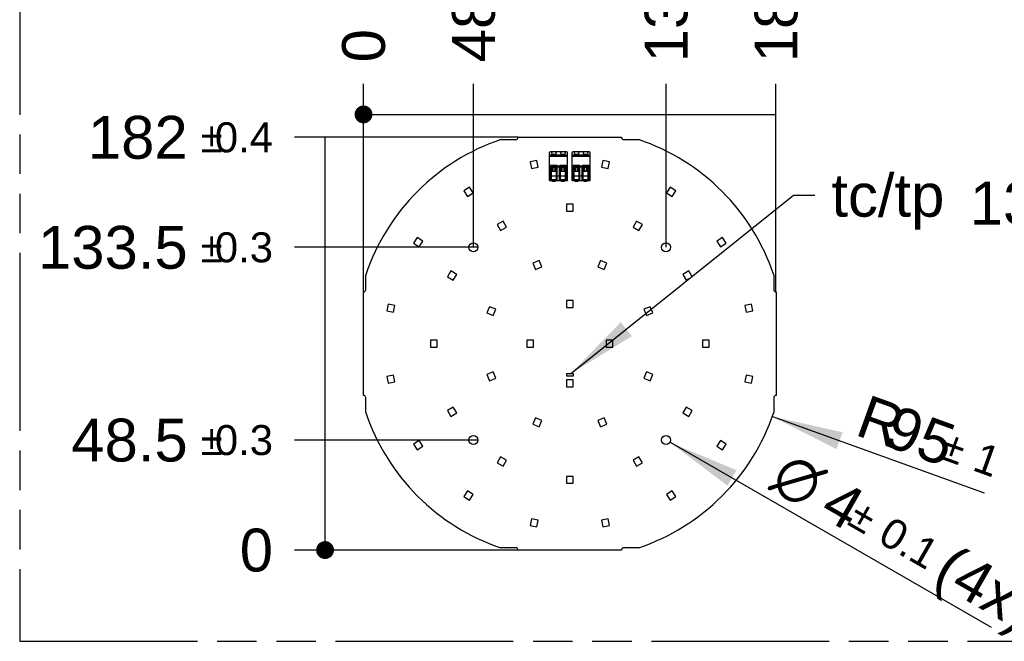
# Model space of a CAD drawing. Header units: millimetres. Extents: x 0 to 210, y 0 to 297.
# Tile 3 of 20: x 50 to 98, y 133 to 163. Entities that reach past the tile are written whole.
import ezdxf
from ezdxf.enums import TextEntityAlignment as Align

# ---------------------------------------------------------------- set-up
doc = ezdxf.new("R2010")
doc.units = ezdxf.units.MM
doc.header["$LTSCALE"] = 19.36
doc.linetypes.add('PHANTOM', pattern=[0.8, 0.45, -0.05, 0.1, -0.05, 0.1, -0.05])
doc.layers.get('0').update_dxf_attribs({"linetype": 'CONTINUOUS'})
for name, color, linetype in [('DEFAULT_3', 7, 'PHANTOM'), ('Z_DIM_2D', 7, 'CONTINUOUS'), ('Z_NOTICE', 7, 'CONTINUOUS')]:
    doc.layers.add(name, color=color, linetype=linetype)
doc.styles.get("Standard").update_dxf_attribs({"font": 'txt', "width": 0.7})
doc.styles.add('TEXTSTYLE_3', font='helveticaneueltw1g-ltcn.otf')
doc.styles.add('TEXTSTYLE_4', font='gdt', dxfattribs={"width": 0.7})
doc.dimstyles.new('DIMSTYLE_1', dxfattribs={"dimtxt": 2.1, "dimasz": 3.5, "dimexe": 1.5, "dimexo": 0, "dimtad": 1, "dimdec": 1, "dimlfac": 9.00009, "dimdsep": 46, "dimtxsty": 'TEXTSTYLE_3', "dimblk": '_FILLED', "dimblk1": '_FILLED', "dimblk2": '_FILLED', "dimcen": 0.09, "dimclrt": 5, "dimadec": 1, "dimazin": 2, "dimtol": 1, "dimtp": 1, "dimtm": 1, "dimtfac": 1, "dimtdec": 1, "dimtofl": 0, "dimtmove": 0, "dimatfit": 3, "dimldrblk": '_FILLED', "dimfxl": 0, "dimtolj": 1, "dimarcsym": 0})
doc.dimstyles.new('DIMSTYLE_2', dxfattribs={"dimtxt": 2.1, "dimasz": 3.5, "dimexe": 1.5, "dimexo": 0, "dimtad": 1, "dimdec": 3, "dimlfac": 9.00009, "dimdsep": 46, "dimtxsty": 'TEXTSTYLE_3', "dimblk": '_FILLED', "dimblk1": '_FILLED', "dimblk2": '_FILLED', "dimcen": 0.09, "dimclrt": 5, "dimadec": 3, "dimazin": 2, "dimtol": 1, "dimtp": 0.1, "dimtm": 0.1, "dimtfac": 1, "dimtdec": 3, "dimtofl": 0, "dimtmove": 0, "dimatfit": 1, "dimldrblk": '_FILLED', "dimfxl": 0, "dimtolj": 1, "dimarcsym": 0})
doc.dimstyles.new('DIMSTYLE_4', dxfattribs={"dimtxt": 2.1, "dimasz": 3.5, "dimexe": 1.5, "dimexo": 0, "dimgap": 0.525, "dimtad": 0, "dimtih": 1, "dimtoh": 1, "dimdec": 3, "dimlfac": 9.00009, "dimdsep": 46, "dimtxsty": 'TEXTSTYLE_3', "dimblk": '_FILLED', "dimblk1": '_FILLED', "dimblk2": '_FILLED', "dimcen": 0.09, "dimclrt": 5, "dimadec": 3, "dimazin": 2, "dimtol": 1, "dimtp": 0.3, "dimtm": 0.3, "dimtfac": 1, "dimtdec": 3, "dimtofl": 0, "dimtmove": 0, "dimatfit": 3, "dimldrblk": '_FILLED', "dimfxl": 0, "dimtolj": 1, "dimarcsym": 0})
doc.dimstyles.new('DIMSTYLE_5', dxfattribs={"dimtxt": 2.1, "dimasz": 3.5, "dimexe": 1.5, "dimexo": 0, "dimgap": 0.525, "dimtad": 0, "dimtih": 1, "dimtoh": 1, "dimdec": 3, "dimlfac": 9.00009, "dimdsep": 46, "dimtxsty": 'TEXTSTYLE_3', "dimblk": '_FILLED', "dimblk1": '_FILLED', "dimblk2": '_FILLED', "dimcen": 0.09, "dimclrt": 5, "dimadec": 3, "dimazin": 2, "dimtp": 0.1, "dimtm": 0.1, "dimtfac": 1, "dimtdec": 3, "dimtofl": 0, "dimtmove": 0, "dimatfit": 3, "dimldrblk": '_FILLED', "dimfxl": 0, "dimtolj": 1, "dimarcsym": 0})
doc.dimstyles.new('DIMSTYLE_6', dxfattribs={"dimtxt": 2.1, "dimasz": 3.5, "dimexe": 1.5, "dimexo": 0, "dimgap": 0.525, "dimtad": 0, "dimtih": 1, "dimtoh": 1, "dimdec": 3, "dimlfac": 9.00009, "dimdsep": 46, "dimtxsty": 'TEXTSTYLE_3', "dimblk": '_FILLED', "dimblk1": '_FILLED', "dimblk2": '_FILLED', "dimcen": 0.09, "dimclrt": 5, "dimadec": 3, "dimazin": 2, "dimtol": 1, "dimtp": 0.4, "dimtm": 0.4, "dimtfac": 1, "dimtdec": 3, "dimtofl": 0, "dimtmove": 0, "dimatfit": 3, "dimldrblk": '_FILLED', "dimfxl": 0, "dimtolj": 1, "dimarcsym": 0})
doc.dimstyles.get("Standard").update_dxf_attribs({"dimtxt": 3.5, "dimasz": 3.5, "dimexe": 1.5, "dimexo": 0, "dimtad": 1, "dimdec": 3, "dimdsep": 46, "dimtxsty": 'Standard', "dimblk": '_FILLED', "dimblk1": '_FILLED', "dimblk2": '_FILLED', "dimcen": 0.09, "dimclrt": 5, "dimadec": 3, "dimazin": 2, "dimtol": 1, "dimtp": 0.001, "dimtm": 0.001, "dimtfac": 1, "dimtdec": 3, "dimtofl": 0, "dimtmove": 0, "dimatfit": 3, "dimldrblk": '_FILLED', "dimfxl": 0, "dimtolj": 1, "dimarcsym": 0})

# ---------------------------------------------------------------- blocks, each defined once
blk = doc.blocks.new('_FILLED')
at = {"color": 0, "linetype": 'ByBlock'}
blk.add_solid([(0, 0), (-1, 0.125), (-1, -0.125)], dxfattribs=at)
blk = doc.blocks.new('*D2')
at = {"layer": 'Z_DIM_2D', "color": 2, "linetype": 'Continuous', "transparency": 16777216}
blk.add_line((87.028, 143.691), (97.419, 139.957), dxfattribs=at)
at = {"layer": 'Z_DIM_2D', "color": 2, "linetype": 'Continuous', "transparency": 16777216, "xscale": 3.5, "yscale": 3.5, "zscale": 3.5, "rotation": 160.2358518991}
blk.add_blockref('_FILLED', (87.028, 143.691), dxfattribs=at)
at = {"layer": 'Z_DIM_2D', "color": 5, "linetype": 'Continuous', "transparency": 16777216}
for s, height, style, p in [('R', 2.1, 'TEXTSTYLE_3', (91.013, 142.817)), ('95', 2.1, 'TEXTSTYLE_3', (92.399, 142.319)), ('`', 1.47, 'TEXTSTYLE_4', (95.16, 141.661)), ('1', 1.47, 'TEXTSTYLE_3', (96.774, 141.081))]:
    blk.add_text(s, height=height, rotation=-19.7641, dxfattribs=dict(at, style=style)).set_placement(p)
blk = doc.blocks.new('*D3')
at = {"layer": 'Z_DIM_2D', "color": 2, "linetype": 'Continuous', "transparency": 16777216}
blk.add_line((82.011, 142.428), (97.757, 133.366), dxfattribs=at)
at = {"layer": 'Z_DIM_2D', "color": 2, "linetype": 'Continuous', "transparency": 16777216, "xscale": 3.5, "yscale": 3.5, "zscale": 3.5, "rotation": 150.0775384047}
blk.add_blockref('_FILLED', (82.011, 142.428), dxfattribs=at)
at = {"layer": 'Z_DIM_2D', "color": 5, "linetype": 'Continuous', "transparency": 16777216}
for s, height, style, p in [('n', 2.1, 'TEXTSTYLE_4', (86.839, 140.255)), ('4', 2.1, 'TEXTSTYLE_3', (89.266, 138.859)), ('`', 1.47, 'TEXTSTYLE_4', (90.645, 138.428)), ('0.1', 1.47, 'TEXTSTYLE_3', (92.132, 137.572)), (' (4x)', 2.1, 'TEXTSTYLE_3', (94.114, 136.068))]:
    blk.add_text(s, height=height, rotation=-29.9225, dxfattribs=dict(at, style=style)).set_placement(p)
blk = doc.blocks.new('*D6')
at = {"layer": 'Z_DIM_2D', "color": 2, "linetype": 'Continuous', "transparency": 16777216}
blk.add_line((72.596, 142.539), (63.599, 142.539), dxfattribs=at)
at = {"layer": 'Z_DIM_2D', "color": 5, "linetype": 'Continuous', "transparency": 16777216}
for s, height, style, p in [('48.5', 2.1, 'TEXTSTYLE_3', (58.366, 141.489)), ('`', 1.47, 'TEXTSTYLE_4', (60.081, 141.804)), ('0.3', 1.47, 'TEXTSTYLE_3', (62.549, 141.804))]:
    blk.add_text(s, height=height, dxfattribs=dict(at, style=style)).set_placement(p, align=Align.RIGHT)
blk = doc.blocks.new('_NONE')
blk = doc.blocks.new('*D7')
at = {"layer": 'Z_DIM_2D', "color": 2, "linetype": 'Continuous', "transparency": 16777216}
blk.add_line((74.563, 137.15), (63.599, 137.15), dxfattribs=at)
at = {"layer": 'Z_DIM_2D', "color": 5, "linetype": 'Continuous', "transparency": 16777216, "style": 'TEXTSTYLE_3'}
blk.add_text('0', height=2.1, dxfattribs=at).set_placement((62.549, 136.1), align=Align.RIGHT)
blk = doc.blocks.new('*D8')
at = {"layer": 'Z_DIM_2D', "color": 2, "linetype": 'Continuous', "transparency": 16777216}
blk.add_line((72.596, 151.983), (63.599, 151.983), dxfattribs=at)
at = {"layer": 'Z_DIM_2D', "color": 5, "linetype": 'Continuous', "transparency": 16777216}
for s, height, style, p in [('133.5', 2.1, 'TEXTSTYLE_3', (58.366, 150.933)), ('`', 1.47, 'TEXTSTYLE_4', (60.081, 151.248)), ('0.3', 1.47, 'TEXTSTYLE_3', (62.549, 151.248))]:
    blk.add_text(s, height=height, dxfattribs=dict(at, style=style)).set_placement(p, align=Align.RIGHT)
blk = doc.blocks.new('*D9')
at = {"layer": 'Z_DIM_2D', "color": 2, "linetype": 'Continuous', "transparency": 16777216}
blk.add_line((74.563, 157.372), (63.599, 157.372), dxfattribs=at)
at = {"layer": 'Z_DIM_2D', "color": 5, "linetype": 'Continuous', "transparency": 16777216}
for s, height, style, p in [('182', 2.1, 'TEXTSTYLE_3', (58.366, 156.322)), ('`', 1.47, 'TEXTSTYLE_4', (60.081, 156.637)), ('0.4', 1.47, 'TEXTSTYLE_3', (62.549, 156.637))]:
    blk.add_text(s, height=height, dxfattribs=dict(at, style=style)).set_placement(p, align=Align.RIGHT)
blk = doc.blocks.new('*D10')
at = {"layer": 'Z_DIM_2D', "color": 2, "linetype": 'Continuous', "transparency": 16777216}
blk.add_line((72.374, 151.983), (72.374, 159.994), dxfattribs=at)
at = {"layer": 'Z_DIM_2D', "color": 5, "linetype": 'Continuous', "transparency": 16777216}
for s, height, style, p in [('0.3', 1.47, 'TEXTSTYLE_3', (73.109, 167.695)), ('`', 1.47, 'TEXTSTYLE_4', (73.109, 165.98)), ('48.5', 2.1, 'TEXTSTYLE_3', (73.424, 161.044))]:
    blk.add_text(s, height=height, rotation=90, dxfattribs=dict(at, style=style)).set_placement(p)
blk = doc.blocks.new('*D11')
at = {"layer": 'Z_DIM_2D', "color": 2, "linetype": 'Continuous', "transparency": 16777216}
blk.add_line((66.985, 149.794), (66.985, 159.994), dxfattribs=at)
at = {"layer": 'Z_DIM_2D', "color": 5, "linetype": 'Continuous', "transparency": 16777216, "style": 'TEXTSTYLE_3'}
blk.add_text('0', height=2.1, rotation=90, dxfattribs=at).set_placement((68.035, 161.044))
blk = doc.blocks.new('*D12')
at = {"layer": 'Z_DIM_2D', "color": 2, "linetype": 'Continuous', "transparency": 16777216}
blk.add_line((81.819, 151.983), (81.819, 159.994), dxfattribs=at)
at = {"layer": 'Z_DIM_2D', "color": 5, "linetype": 'Continuous', "transparency": 16777216}
for s, height, style, p in [('0.3', 1.47, 'TEXTSTYLE_3', (82.554, 169.106)), ('133.5', 2.1, 'TEXTSTYLE_3', (82.869, 161.044)), ('`', 1.47, 'TEXTSTYLE_4', (82.554, 167.391))]:
    blk.add_text(s, height=height, rotation=90, dxfattribs=dict(at, style=style)).set_placement(p)
blk = doc.blocks.new('*D13')
at = {"layer": 'Z_DIM_2D', "color": 2, "linetype": 'Continuous', "transparency": 16777216}
blk.add_line((87.207, 149.794), (87.207, 159.994), dxfattribs=at)
at = {"layer": 'Z_DIM_2D', "color": 5, "linetype": 'Continuous', "transparency": 16777216}
for s, height, style, p in [('0.4', 1.47, 'TEXTSTYLE_3', (87.942, 166.99)), ('182', 2.1, 'TEXTSTYLE_3', (88.257, 161.044)), ('`', 1.47, 'TEXTSTYLE_4', (87.942, 165.275))]:
    blk.add_text(s, height=height, rotation=90, dxfattribs=dict(at, style=style)).set_placement(p)
blk = doc.blocks.new('*D18')
at = {"layer": 'Z_DIM_2D', "color": 2, "linetype": 'Continuous', "transparency": 16777216}
for p, q in [((111.343, 154.148), (109.282, 154.148)), ((112.089, 152.054), (111.343, 154.148)), ((118.067, 152.054), (112.089, 152.054))]:
    blk.add_line(p, q, dxfattribs=at)
at = {"layer": 'Z_DIM_2D', "color": 5, "linetype": 'Continuous', "transparency": 16777216}
for s, height, style, p in [('133.5', 2.1, 'TEXTSTYLE_3', (104.049, 153.098)), ('`', 1.47, 'TEXTSTYLE_4', (105.764, 153.413)), ('0.3', 1.47, 'TEXTSTYLE_3', (108.232, 153.413))]:
    blk.add_text(s, height=height, dxfattribs=dict(at, style=style)).set_placement(p, align=Align.RIGHT)

msp = doc.modelspace()

# ---------------------------------------------------------------- linework, layer by layer
at = {"color": 7, "linetype": 'Continuous'}
for p, q in [((74.56314, 157.37218), (79.62975, 157.37218)), ((73.71714, 157.26107), (74.45203, 157.26107)), ((79.74086, 157.26107), (80.4757, 157.26107)), ((76.10199, 155.25838), (76.10199, 156.6334)), ((76.15974, 156.66947), (76.48155, 156.66947)), ((76.60019, 156.66947), (76.922, 156.66947)), ((76.97975, 155.25838), (76.97975, 156.6334)), ((77.21309, 155.25838), (77.21309, 156.6334)), ((77.27084, 156.66947), (77.59265, 156.66947)), ((77.71129, 156.66947), (78.0331, 156.66947)), ((78.09085, 155.25838), (78.09085, 156.6334)), ((75.48294, 156.22935), (75.15602, 156.16432)), ((75.15602, 156.16432), (75.22104, 155.83739)), ((75.54797, 155.90242), (75.48294, 156.22935)), ((76.15198, 155.25838), (76.15198, 155.96948)), ((76.15198, 155.94726), (76.48531, 155.94726)), ((76.46309, 155.9917), (76.17421, 155.9917)), ((76.19643, 155.26949), (76.19643, 155.92594)), ((76.44087, 155.92594), (76.19643, 155.92594)), ((76.44087, 155.26949), (76.44087, 155.92594)), ((76.48531, 155.25838), (76.48531, 155.96948)), ((76.59642, 155.25838), (76.59642, 155.96948)), ((76.59642, 155.94726), (76.92975, 155.94726)), ((76.90753, 155.9917), (76.61865, 155.9917)), ((76.64087, 155.26949), (76.64087, 155.92594)), ((76.88531, 155.92594), (76.64087, 155.92594)), ((76.88531, 155.26949), (76.88531, 155.92594)), ((76.92975, 155.25838), (76.92975, 155.96948)), ((77.26308, 155.25838), (77.26308, 155.96948)), ((77.26308, 155.94726), (77.59641, 155.94726)), ((77.57419, 155.9917), (77.28531, 155.9917)), ((77.30753, 155.26949), (77.30753, 155.92594)), ((77.55197, 155.92594), (77.30753, 155.92594)), ((77.55197, 155.26949), (77.55197, 155.92594)), ((77.59641, 155.25838), (77.59641, 155.96948)), ((77.70752, 155.25838), (77.70752, 155.96948)), ((77.70752, 155.94726), (78.04085, 155.94726)), ((78.01863, 155.9917), (77.72975, 155.9917)), ((77.75197, 155.26949), (77.75197, 155.92594)), ((77.99641, 155.92594), (77.75197, 155.92594)), ((77.99641, 155.26949), (77.99641, 155.92594)), ((78.04085, 155.25838), (78.04085, 155.96948)), ((78.7099, 156.22935), (78.64487, 155.90242)), ((79.03682, 156.16432), (78.7099, 156.22935)), ((78.97179, 155.83739), (79.03682, 156.16432)), ((75.22104, 155.83739), (75.54797, 155.90242)), ((76.15198, 155.78059), (76.17976, 155.78059)), ((76.17976, 155.34726), (76.17976, 155.78059)), ((76.24821, 155.84494), (76.19643, 155.84494)), ((76.19643, 155.8363), (76.26658, 155.8363)), ((76.19643, 155.78082), (76.26642, 155.78082)), ((76.24674, 155.76755), (76.19643, 155.76755)), ((76.19643, 155.70669), (76.44087, 155.70669)), ((76.37072, 155.8363), (76.44087, 155.8363)), ((76.37088, 155.78082), (76.44087, 155.78082)), ((76.44087, 155.84494), (76.38909, 155.84494)), ((76.44087, 155.76755), (76.39056, 155.76755)), ((76.45754, 155.78059), (76.45754, 155.34726)), ((76.48531, 155.78059), (76.45754, 155.78059)), ((76.59642, 155.78059), (76.6242, 155.78059)), ((76.6242, 155.34726), (76.6242, 155.78059)), ((76.69265, 155.84494), (76.64087, 155.84494)), ((76.64087, 155.8363), (76.71102, 155.8363)), ((76.64087, 155.78082), (76.71086, 155.78082)), ((76.69118, 155.76755), (76.64087, 155.76755)), ((76.64087, 155.70669), (76.88531, 155.70669)), ((76.81516, 155.8363), (76.88531, 155.8363)), ((76.81532, 155.78082), (76.88531, 155.78082)), ((76.88531, 155.84494), (76.83353, 155.84494)), ((76.88531, 155.76755), (76.835, 155.76755)), ((76.90198, 155.78059), (76.90198, 155.34726)), ((76.92975, 155.78059), (76.90198, 155.78059)), ((77.26308, 155.78059), (77.29086, 155.78059)), ((77.29086, 155.34726), (77.29086, 155.78059)), ((77.35931, 155.84494), (77.30753, 155.84494)), ((77.30753, 155.8363), (77.37768, 155.8363)), ((77.30753, 155.78082), (77.37752, 155.78082)), ((77.35784, 155.76755), (77.30753, 155.76755)), ((77.30753, 155.70669), (77.55197, 155.70669)), ((77.48182, 155.8363), (77.55197, 155.8363)), ((77.48198, 155.78082), (77.55197, 155.78082)), ((77.55197, 155.84494), (77.50019, 155.84494)), ((77.55197, 155.76755), (77.50166, 155.76755)), ((77.56864, 155.78059), (77.56864, 155.34726)), ((77.59641, 155.78059), (77.56864, 155.78059)), ((77.70752, 155.78059), (77.7353, 155.78059)), ((77.7353, 155.34726), (77.7353, 155.78059)), ((77.80375, 155.84494), (77.75197, 155.84494)), ((77.75197, 155.8363), (77.82212, 155.8363)), ((77.75197, 155.78082), (77.82196, 155.78082)), ((77.80228, 155.76755), (77.75197, 155.76755)), ((77.75197, 155.70669), (77.99641, 155.70669)), ((77.92626, 155.8363), (77.99641, 155.8363)), ((77.92642, 155.78082), (77.99641, 155.78082)), ((77.99641, 155.84494), (77.94463, 155.84494)), ((77.99641, 155.76755), (77.9461, 155.76755)), ((78.01308, 155.78059), (78.01308, 155.34726)), ((78.04085, 155.78059), (78.01308, 155.78059)), ((78.64487, 155.90242), (78.97179, 155.83739)), ((76.10199, 155.25838), (76.97975, 155.25838)), ((76.17976, 155.34726), (76.15198, 155.34726)), ((76.44087, 155.29171), (76.19643, 155.29171)), ((76.25198, 155.21393), (76.25198, 155.25838)), ((76.38532, 155.21393), (76.25198, 155.21393)), ((76.38532, 155.25838), (76.38532, 155.21393)), ((76.48531, 155.34726), (76.45754, 155.34726)), ((76.6242, 155.34726), (76.59642, 155.34726)), ((76.88531, 155.29171), (76.64087, 155.29171)), ((76.69642, 155.21393), (76.69642, 155.25838)), ((76.82976, 155.21393), (76.69642, 155.21393)), ((76.82976, 155.25838), (76.82976, 155.21393)), ((76.92975, 155.34726), (76.90198, 155.34726)), ((77.21309, 155.25838), (78.09085, 155.25838)), ((77.29086, 155.34726), (77.26308, 155.34726)), ((77.55197, 155.29171), (77.30753, 155.29171)), ((77.36308, 155.21393), (77.36308, 155.25838)), ((77.49642, 155.21393), (77.36308, 155.21393)), ((77.49642, 155.25838), (77.49642, 155.21393)), ((77.59641, 155.34726), (77.56864, 155.34726)), ((77.7353, 155.34726), (77.70752, 155.34726)), ((77.99641, 155.29171), (77.75197, 155.29171)), ((77.80752, 155.21393), (77.80752, 155.25838)), ((77.94086, 155.21393), (77.80752, 155.21393)), ((77.94086, 155.25838), (77.94086, 155.21393)), ((78.04085, 155.34726), (78.01308, 155.34726)), ((72.17301, 154.92844), (71.89585, 154.74325)), ((71.89585, 154.74325), (72.08104, 154.4661)), ((72.08104, 154.4661), (72.3582, 154.65129)), ((72.3582, 154.65129), (72.17301, 154.92844)), ((82.01983, 154.92844), (81.83464, 154.65129)), ((81.83464, 154.65129), (82.1118, 154.4661)), ((82.29699, 154.74325), (82.01983, 154.92844)), ((82.1118, 154.4661), (82.29699, 154.74325)), ((76.92975, 154.0945), (76.92975, 153.76117)), ((77.26308, 154.0945), (76.92975, 154.0945)), ((77.26308, 153.76117), (77.26308, 154.0945)), ((76.92975, 153.76117), (77.26308, 153.76117)), ((73.82412, 153.26107), (73.53545, 153.0944)), ((73.53545, 153.0944), (73.70212, 152.80573)), ((73.99079, 152.9724), (73.82412, 153.26107)), ((80.36872, 153.26107), (80.20205, 152.9724)), ((80.65739, 153.0944), (80.36872, 153.26107)), ((80.49072, 152.80573), (80.65739, 153.0944)), ((73.70212, 152.80573), (73.99079, 152.9724)), ((80.20205, 152.9724), (80.49072, 152.80573)), ((69.6144, 152.4618), (69.42921, 152.18465)), ((69.42921, 152.18465), (69.70637, 151.99946)), ((69.89155, 152.27661), (69.6144, 152.4618)), ((69.70637, 151.99946), (69.89155, 152.27661)), ((84.57844, 152.4618), (84.30129, 152.27661)), ((84.30129, 152.27661), (84.48647, 151.99946)), ((84.48647, 151.99946), (84.76363, 152.18465)), ((84.76363, 152.18465), (84.57844, 152.4618)), ((75.59219, 151.32895), (75.28423, 151.20139)), ((75.28423, 151.20139), (75.41179, 150.89344)), ((75.71975, 151.021), (75.59219, 151.32895)), ((78.60065, 151.32895), (78.47309, 151.021)), ((78.90861, 151.20139), (78.60065, 151.32895)), ((78.78105, 150.89344), (78.90861, 151.20139)), ((67.09655, 149.90559), (67.09655, 150.64052)), ((71.26325, 150.8222), (71.09659, 150.53353)), ((71.55192, 150.65554), (71.26325, 150.8222)), ((71.38526, 150.36687), (71.55192, 150.65554)), ((75.41179, 150.89344), (75.71975, 151.021)), ((78.47309, 151.021), (78.78105, 150.89344)), ((82.93237, 150.8222), (82.64369, 150.65554)), ((82.64369, 150.65554), (82.81036, 150.36687)), ((83.09903, 150.53353), (82.93237, 150.8222)), ((87.09635, 150.6355), (87.09635, 149.90558)), ((71.09659, 150.53353), (71.38526, 150.36687)), ((82.81036, 150.36687), (83.09903, 150.53353)), ((66.98544, 144.72786), (66.98544, 149.79448)), ((87.20746, 149.79448), (87.20746, 144.72786)), ((68.19334, 149.20164), (68.12831, 148.87471)), ((68.52026, 149.13661), (68.19334, 149.20164)), ((76.92975, 149.37232), (76.92975, 149.03899)), ((77.26308, 149.37232), (76.92975, 149.37232)), ((77.26308, 149.03899), (77.26308, 149.37232)), ((85.9995, 149.20164), (85.67258, 149.13661)), ((86.06453, 148.87471), (85.9995, 149.20164)), ((68.12831, 148.87471), (68.45523, 148.80968)), ((68.45523, 148.80968), (68.52026, 149.13661)), ((73.15626, 149.07342), (73.0287, 148.76546)), ((73.0287, 148.76546), (73.33666, 148.6379)), ((73.46422, 148.94586), (73.15626, 149.07342)), ((73.33666, 148.6379), (73.46422, 148.94586)), ((76.92975, 149.03899), (77.26308, 149.03899)), ((81.03658, 149.07342), (80.72862, 148.94586)), ((80.72862, 148.94586), (80.85618, 148.6379)), ((80.85618, 148.6379), (81.16414, 148.76546)), ((81.16414, 148.76546), (81.03658, 149.07342)), ((85.67258, 149.13661), (85.73761, 148.80968)), ((85.73761, 148.80968), (86.06453, 148.87471)), ((70.26315, 147.4279), (70.26315, 147.09457)), ((70.59648, 147.4279), (70.26315, 147.4279)), ((70.59648, 147.09457), (70.59648, 147.4279)), ((74.98533, 147.4279), (74.98533, 147.09457)), ((75.31866, 147.4279), (74.98533, 147.4279)), ((75.31866, 147.09457), (75.31866, 147.4279)), ((79.20751, 147.4279), (78.87418, 147.4279)), ((78.87418, 147.4279), (78.87418, 147.09457)), ((79.20751, 147.09457), (79.20751, 147.4279)), ((83.92968, 147.4279), (83.59635, 147.4279)), ((83.59635, 147.4279), (83.59635, 147.09457)), ((83.92968, 147.09457), (83.92968, 147.4279)), ((70.26315, 147.09457), (70.59648, 147.09457)), ((74.98533, 147.09457), (75.31866, 147.09457)), ((78.87418, 147.09457), (79.20751, 147.09457)), ((83.59635, 147.09457), (83.92968, 147.09457)), ((73.33666, 145.88456), (73.0287, 145.757)), ((73.46422, 145.57661), (73.33666, 145.88456)), ((77.28533, 145.78618), (76.92978, 145.78618)), ((76.92978, 145.78618), (76.92978, 145.68063)), ((77.28533, 145.68063), (77.28533, 145.78618)), ((80.85618, 145.88456), (80.72862, 145.57661)), ((81.16414, 145.757), (80.85618, 145.88456)), ((68.45523, 145.71278), (68.12831, 145.64776)), ((68.12831, 145.64776), (68.19334, 145.32083)), ((68.19334, 145.32083), (68.52026, 145.38586)), ((68.52026, 145.38586), (68.45523, 145.71278)), ((73.0287, 145.757), (73.15626, 145.44905)), ((73.15626, 145.44905), (73.46422, 145.57661)), ((77.26308, 145.48347), (76.92975, 145.48347)), ((76.92975, 145.48347), (76.92975, 145.15014)), ((76.92978, 145.68063), (77.28533, 145.68063)), ((77.26308, 145.15014), (77.26308, 145.48347)), ((80.72862, 145.57661), (81.03658, 145.44905)), ((81.03658, 145.44905), (81.16414, 145.757)), ((85.73761, 145.71278), (85.67258, 145.38586)), ((85.67258, 145.38586), (85.9995, 145.32083)), ((86.06453, 145.64776), (85.73761, 145.71278)), ((85.9995, 145.32083), (86.06453, 145.64776)), ((76.92975, 145.15014), (77.26308, 145.15014)), ((67.09655, 143.88181), (67.09655, 144.61675)), ((87.09635, 144.61675), (87.09635, 143.88683)), ((71.38526, 144.1556), (71.09659, 143.98894)), ((71.09659, 143.98894), (71.26325, 143.70027)), ((71.26325, 143.70027), (71.55192, 143.86693)), ((71.55192, 143.86693), (71.38526, 144.1556)), ((82.80758, 144.1556), (82.64092, 143.86693)), ((82.64092, 143.86693), (82.92959, 143.70027)), ((83.09625, 143.98894), (82.80758, 144.1556)), ((82.92959, 143.70027), (83.09625, 143.98894)), ((75.41179, 143.62903), (75.28423, 143.32107)), ((75.71975, 143.50147), (75.41179, 143.62903)), ((75.59219, 143.19351), (75.71975, 143.50147)), ((78.78105, 143.62903), (78.47309, 143.50147)), ((78.47309, 143.50147), (78.60065, 143.19351)), ((78.90861, 143.32107), (78.78105, 143.62903)), ((75.28423, 143.32107), (75.59219, 143.19351)), ((78.60065, 143.19351), (78.90861, 143.32107)), ((69.70637, 142.52301), (69.42921, 142.33782)), ((69.89155, 142.24586), (69.70637, 142.52301)), ((84.48647, 142.52301), (84.30129, 142.24586)), ((84.76363, 142.33782), (84.48647, 142.52301)), ((69.42921, 142.33782), (69.6144, 142.06067)), ((69.6144, 142.06067), (69.89155, 142.24586)), ((84.30129, 142.24586), (84.57844, 142.06067)), ((84.57844, 142.06067), (84.76363, 142.33782)), ((73.70212, 141.71674), (73.53545, 141.42807)), ((73.99079, 141.55007), (73.70212, 141.71674)), ((73.82412, 141.2614), (73.99079, 141.55007)), ((80.49072, 141.71674), (80.20205, 141.55007)), ((80.20205, 141.55007), (80.36872, 141.2614)), ((80.65739, 141.42807), (80.49072, 141.71674)), ((73.53545, 141.42807), (73.82412, 141.2614)), ((80.36872, 141.2614), (80.65739, 141.42807)), ((77.26308, 140.7613), (76.92975, 140.7613)), ((76.92975, 140.7613), (76.92975, 140.42797)), ((77.26308, 140.42797), (77.26308, 140.7613)), ((72.08104, 140.05637), (71.89585, 139.77921)), ((72.3582, 139.87118), (72.08104, 140.05637)), ((76.92975, 140.42797), (77.26308, 140.42797)), ((82.1118, 140.05637), (81.83464, 139.87118)), ((82.29699, 139.77921), (82.1118, 140.05637)), ((71.89585, 139.77921), (72.17301, 139.59403)), ((72.17301, 139.59403), (72.3582, 139.87118)), ((81.83464, 139.87118), (82.01983, 139.59403)), ((82.01983, 139.59403), (82.29699, 139.77921)), ((75.22104, 138.68508), (75.15602, 138.35815)), ((75.54797, 138.62005), (75.22104, 138.68508)), ((75.48294, 138.29312), (75.54797, 138.62005)), ((78.97179, 138.68508), (78.64487, 138.62005)), ((78.64487, 138.62005), (78.7099, 138.29312)), ((79.03682, 138.35815), (78.97179, 138.68508)), ((75.15602, 138.35815), (75.48294, 138.29312)), ((78.7099, 138.29312), (79.03682, 138.35815)), ((74.45203, 137.26127), (73.71714, 137.26127)), ((79.62975, 137.15016), (74.56314, 137.15016)), ((80.4757, 137.26127), (79.74086, 137.26127))]:
    msp.add_line(p, q, dxfattribs=at)
at = {"color": 9, "linetype": 'Continuous'}
for p, q in [((76.10199, 156.50831), (76.97975, 156.50831)), ((76.97975, 156.43614), (76.10199, 156.43614)), ((76.22199, 156.65831), (76.1248, 156.65831)), ((76.66643, 156.65831), (76.41531, 156.65831)), ((76.95694, 156.65831), (76.85975, 156.65831)), ((77.21309, 156.50831), (78.09085, 156.50831)), ((78.09085, 156.43614), (77.21309, 156.43614)), ((77.33309, 156.65831), (77.2359, 156.65831)), ((77.77753, 156.65831), (77.52641, 156.65831)), ((78.06804, 156.65831), (77.97085, 156.65831)), ((76.10199, 155.98231), (76.15606, 155.98231)), ((76.15198, 155.96307), (76.10199, 155.96307)), ((76.10199, 155.95024), (76.15198, 155.95024)), ((76.19643, 155.92477), (76.44087, 155.92477)), ((76.48124, 155.98231), (76.6005, 155.98231)), ((76.59642, 155.96307), (76.48531, 155.96307)), ((76.48531, 155.95024), (76.59642, 155.95024)), ((76.64087, 155.92477), (76.88531, 155.92477)), ((76.92568, 155.98231), (76.97975, 155.98231)), ((76.97975, 155.96307), (76.92975, 155.96307)), ((76.92975, 155.95024), (76.97975, 155.95024)), ((77.21309, 155.98231), (77.26716, 155.98231)), ((77.26308, 155.96307), (77.21309, 155.96307)), ((77.21309, 155.95024), (77.26308, 155.95024)), ((77.30753, 155.92477), (77.55197, 155.92477)), ((77.59234, 155.98231), (77.7116, 155.98231)), ((77.70752, 155.96307), (77.59641, 155.96307)), ((77.59641, 155.95024), (77.70752, 155.95024)), ((77.75197, 155.92477), (77.99641, 155.92477)), ((78.03678, 155.98231), (78.09085, 155.98231)), ((78.09085, 155.96307), (78.04085, 155.96307)), ((78.04085, 155.95024), (78.09085, 155.95024)), ((76.15198, 155.90212), (76.10199, 155.90212)), ((76.10199, 155.4806), (76.15198, 155.4806)), ((76.15198, 155.47888), (76.17976, 155.47888)), ((76.44087, 155.90142), (76.19643, 155.90142)), ((76.19643, 155.47793), (76.44087, 155.47793)), ((76.44087, 155.47407), (76.19643, 155.47407)), ((76.45754, 155.47888), (76.48531, 155.47888)), ((76.59642, 155.90212), (76.48531, 155.90212)), ((76.48531, 155.4806), (76.59642, 155.4806)), ((76.59642, 155.47888), (76.6242, 155.47888)), ((76.88531, 155.90142), (76.64087, 155.90142)), ((76.64087, 155.47793), (76.88531, 155.47793)), ((76.88531, 155.47407), (76.64087, 155.47407)), ((76.90198, 155.47888), (76.92975, 155.47888)), ((76.97975, 155.90212), (76.92975, 155.90212)), ((76.92975, 155.4806), (76.97975, 155.4806)), ((77.26308, 155.90212), (77.21309, 155.90212)), ((77.21309, 155.4806), (77.26308, 155.4806)), ((77.26308, 155.47888), (77.29086, 155.47888)), ((77.55197, 155.90142), (77.30753, 155.90142)), ((77.30753, 155.47793), (77.55197, 155.47793)), ((77.55197, 155.47407), (77.30753, 155.47407)), ((77.56864, 155.47888), (77.59641, 155.47888)), ((77.70752, 155.90212), (77.59641, 155.90212)), ((77.59641, 155.4806), (77.70752, 155.4806)), ((77.70752, 155.47888), (77.7353, 155.47888)), ((77.99641, 155.90142), (77.75197, 155.90142)), ((77.75197, 155.47793), (77.99641, 155.47793)), ((77.99641, 155.47407), (77.75197, 155.47407)), ((78.01308, 155.47888), (78.04085, 155.47888)), ((78.09085, 155.90212), (78.04085, 155.90212)), ((78.04085, 155.4806), (78.09085, 155.4806)), ((76.44087, 155.26949), (76.19643, 155.26949)), ((76.88531, 155.26949), (76.64087, 155.26949)), ((77.55197, 155.26949), (77.30753, 155.26949)), ((77.99641, 155.26949), (77.75197, 155.26949))]:
    msp.add_line(p, q, dxfattribs=at)
at = {"color": 7, "linetype": 'Continuous'}
for centre in [(72.37424, 151.98334), (81.81859, 151.98334), (72.37424, 142.53899), (81.81859, 142.53899)]:
    msp.add_circle(centre, 0.22222, dxfattribs=at)
for centre, radius, start, end in [((74.45203, 157.37218), 0.11111, 270.00063, 0.000525), ((79.74086, 157.37218), 0.11111, 179.999475, 270.00063), ((77.09933, 147.25826), 10.55913, 108.681618, 161.317969), ((77.09269, 147.25992), 10.55783, 18.646202, 71.311274), ((76.17421, 155.96948), 0.02222, 90, 180), ((76.46309, 155.96948), 0.02222, 0, 90), ((76.61865, 155.96948), 0.02222, 90, 180), ((76.90753, 155.96948), 0.02222, 0, 90), ((77.28531, 155.96948), 0.02222, 90, 180), ((77.57419, 155.96948), 0.02222, 0, 90), ((77.72975, 155.96948), 0.02222, 90, 180), ((78.01863, 155.96948), 0.02222, 0, 90), ((76.31865, 155.80309), 0.08022, 206.301705, 333.698395), ((76.31865, 155.80679), 0.08011, 28.437918, 151.562174), ((76.3185, 155.80841), 0.05893, 151.75307, 207.911878), ((76.3188, 155.80841), 0.05893, 332.088122, 28.24693), ((76.76309, 155.80309), 0.08022, 206.301705, 333.698395), ((76.76309, 155.80679), 0.08011, 28.437918, 151.562174), ((76.76294, 155.80841), 0.05893, 151.75307, 207.911878), ((76.76324, 155.80841), 0.05893, 332.088122, 28.24693), ((77.42975, 155.80309), 0.08022, 206.301705, 333.698395), ((77.42975, 155.80679), 0.08011, 28.437918, 151.562174), ((77.4296, 155.80841), 0.05893, 151.75307, 207.911878), ((77.4299, 155.80841), 0.05893, 332.088122, 28.24693), ((77.87419, 155.80309), 0.08022, 206.301705, 333.698395), ((77.87419, 155.80679), 0.08011, 28.437918, 151.562174), ((77.87404, 155.80841), 0.05893, 151.75307, 207.911878), ((77.87434, 155.80841), 0.05893, 332.088122, 28.24693), ((66.98544, 149.90559), 0.11111, 269.999775, 360), ((87.20745, 149.90558), 0.11111, 180.00063, 270.00063), ((66.98544, 144.61675), 0.11111, 0.00063, 90.00063), ((87.20745, 144.61675), 0.11111, 89.99937, 180), ((77.09642, 147.26117), 10.55545, 198.672156, 251.328286), ((77.0956, 147.25951), 10.55414, 288.678823, 341.363711), ((74.45203, 137.15016), 0.11111, 359.999813, 89.999826), ((79.74086, 137.15016), 0.11111, 90.00063, 180.000592)]:
    msp.add_arc(centre, radius, start, end, dxfattribs=at)
for centre, major_axis, start_param, end_param in [((76.3284, 156.58021), (0.24444, 0), 2.55520353, 2.75517649), ((76.31865, 156.61255), (0.125, 0), 2.45485656, 6.96992141), ((76.76309, 156.61255), (0.125, 0), 2.45485656, 6.96992141), ((76.75334, 156.58021), (0.24444, 0), 0.38641616, 0.58638913), ((77.4395, 156.58021), (0.24444, 0), 2.55520353, 2.75517649), ((77.42975, 156.61255), (0.125, 0), 2.45485656, 6.96992141), ((77.87419, 156.61255), (0.125, 0), 2.45485656, 6.96992141), ((77.86444, 156.58021), (0.24444, 0), 0.38641616, 0.58638913)]:
    msp.add_ellipse(centre, major_axis=major_axis, ratio=0.57735027, start_param=start_param, end_param=end_param, dxfattribs=at)
for points, knots in [([(76.1248, 156.65831), (76.13165, 156.66426), (76.14415, 156.66889), (76.15645, 156.66947), (76.15974, 156.66947)], [0, 0, 0, 0, 0.73412547, 1, 1, 1, 1]), ([(76.22199, 156.65831), (76.23022, 156.66411), (76.25286, 156.66957), (76.27485, 156.66947), (76.28697, 156.66947)], [0, 0, 0, 0, 0.45401361, 1, 1, 1, 1]), ([(76.35033, 156.66947), (76.36245, 156.66947), (76.38444, 156.66957), (76.40707, 156.66411), (76.41531, 156.65831)], [0, 0, 0, 0, 0.54598076, 1, 1, 1, 1]), ([(76.58261, 156.6675), (76.56895, 156.66404), (76.54087, 156.65764), (76.51279, 156.66404), (76.49912, 156.6675)], [0, 0, 0, 0, 0.50001388, 1, 1, 1, 1]), ([(76.66643, 156.65831), (76.67466, 156.66411), (76.6973, 156.66957), (76.71929, 156.66947), (76.73141, 156.66947)], [0, 0, 0, 0, 0.45401361, 1, 1, 1, 1]), ([(76.79477, 156.66947), (76.80689, 156.66947), (76.82888, 156.66957), (76.85151, 156.66411), (76.85975, 156.65831)], [0, 0, 0, 0, 0.54598076, 1, 1, 1, 1]), ([(76.922, 156.66947), (76.92529, 156.66947), (76.9376, 156.66889), (76.95009, 156.66426), (76.95694, 156.65831)], [0, 0, 0, 0, 0.26615962, 1, 1, 1, 1]), ([(77.2359, 156.65831), (77.24275, 156.66426), (77.25525, 156.66889), (77.26755, 156.66947), (77.27084, 156.66947)], [0, 0, 0, 0, 0.73412547, 1, 1, 1, 1]), ([(77.33309, 156.65831), (77.34132, 156.66411), (77.36396, 156.66957), (77.38595, 156.66947), (77.39807, 156.66947)], [0, 0, 0, 0, 0.45401361, 1, 1, 1, 1]), ([(77.46143, 156.66947), (77.47355, 156.66947), (77.49554, 156.66957), (77.51817, 156.66411), (77.52641, 156.65831)], [0, 0, 0, 0, 0.54598076, 1, 1, 1, 1]), ([(77.69371, 156.6675), (77.68005, 156.66404), (77.65197, 156.65764), (77.62389, 156.66404), (77.61022, 156.6675)], [0, 0, 0, 0, 0.50001388, 1, 1, 1, 1]), ([(77.77753, 156.65831), (77.78576, 156.66411), (77.8084, 156.66957), (77.83039, 156.66947), (77.84251, 156.66947)], [0, 0, 0, 0, 0.45401361, 1, 1, 1, 1]), ([(77.90587, 156.66947), (77.91799, 156.66947), (77.93998, 156.66957), (77.96261, 156.66411), (77.97085, 156.65831)], [0, 0, 0, 0, 0.54598076, 1, 1, 1, 1]), ([(78.0331, 156.66947), (78.03639, 156.66947), (78.0487, 156.66889), (78.06119, 156.66426), (78.06804, 156.65831)], [0, 0, 0, 0, 0.26615962, 1, 1, 1, 1]), ([(76.24674, 155.76755), (76.24764, 155.76889), (76.25301, 155.77489), (76.26048, 155.77853), (76.26642, 155.78082)], [0, 0, 0, 0, 0.20254412, 1, 1, 1, 1]), ([(76.26658, 155.8363), (76.2646, 155.83687), (76.25817, 155.83895), (76.25175, 155.84181), (76.24821, 155.84494)], [0, 0, 0, 0, 0.30324531, 1, 1, 1, 1]), ([(76.38909, 155.84494), (76.38808, 155.84405), (76.38251, 155.8401), (76.37596, 155.83781), (76.37072, 155.8363)], [0, 0, 0, 0, 0.19736143, 1, 1, 1, 1]), ([(76.37088, 155.78082), (76.37312, 155.77996), (76.38036, 155.77679), (76.38745, 155.77216), (76.39056, 155.76755)], [0, 0, 0, 0, 0.30101192, 1, 1, 1, 1]), ([(76.69118, 155.76755), (76.69208, 155.76889), (76.69745, 155.77489), (76.70492, 155.77853), (76.71086, 155.78082)], [0, 0, 0, 0, 0.20254412, 1, 1, 1, 1]), ([(76.71102, 155.8363), (76.70904, 155.83687), (76.70261, 155.83895), (76.69619, 155.84181), (76.69265, 155.84494)], [0, 0, 0, 0, 0.30324531, 1, 1, 1, 1]), ([(76.83353, 155.84494), (76.83252, 155.84405), (76.82695, 155.8401), (76.8204, 155.83781), (76.81516, 155.8363)], [0, 0, 0, 0, 0.19736143, 1, 1, 1, 1]), ([(76.81532, 155.78082), (76.81756, 155.77996), (76.8248, 155.77679), (76.83189, 155.77216), (76.835, 155.76755)], [0, 0, 0, 0, 0.30101192, 1, 1, 1, 1]), ([(77.35784, 155.76755), (77.35874, 155.76889), (77.36411, 155.77489), (77.37158, 155.77853), (77.37752, 155.78082)], [0, 0, 0, 0, 0.20254412, 1, 1, 1, 1]), ([(77.37768, 155.8363), (77.3757, 155.83687), (77.36927, 155.83895), (77.36285, 155.84181), (77.35931, 155.84494)], [0, 0, 0, 0, 0.30324531, 1, 1, 1, 1]), ([(77.50019, 155.84494), (77.49918, 155.84405), (77.49361, 155.8401), (77.48706, 155.83781), (77.48182, 155.8363)], [0, 0, 0, 0, 0.19736143, 1, 1, 1, 1]), ([(77.48198, 155.78082), (77.48422, 155.77996), (77.49146, 155.77679), (77.49855, 155.77216), (77.50166, 155.76755)], [0, 0, 0, 0, 0.30101192, 1, 1, 1, 1]), ([(77.80228, 155.76755), (77.80318, 155.76889), (77.80855, 155.77489), (77.81602, 155.77853), (77.82196, 155.78082)], [0, 0, 0, 0, 0.20254412, 1, 1, 1, 1]), ([(77.82212, 155.8363), (77.82014, 155.83687), (77.81371, 155.83895), (77.80729, 155.84181), (77.80375, 155.84494)], [0, 0, 0, 0, 0.30324531, 1, 1, 1, 1]), ([(77.94463, 155.84494), (77.94362, 155.84405), (77.93805, 155.8401), (77.9315, 155.83781), (77.92626, 155.8363)], [0, 0, 0, 0, 0.19736143, 1, 1, 1, 1]), ([(77.92642, 155.78082), (77.92866, 155.77996), (77.9359, 155.77679), (77.94299, 155.77216), (77.9461, 155.76755)], [0, 0, 0, 0, 0.30101192, 1, 1, 1, 1])]:
    msp.add_open_spline(points, degree=3, knots=knots, dxfattribs=at)
for points in [[(76.48155, 156.66947), (76.48744, 156.66947), (76.49341, 156.66894), (76.49912, 156.6675)], [(76.58261, 156.6675), (76.58833, 156.66894), (76.59429, 156.66947), (76.60019, 156.66947)], [(77.59265, 156.66947), (77.59854, 156.66947), (77.60451, 156.66894), (77.61022, 156.6675)], [(77.69371, 156.6675), (77.69943, 156.66894), (77.70539, 156.66947), (77.71129, 156.66947)]]:
    msp.add_open_spline(points, degree=3, dxfattribs=at)
at = {"layer": 'DEFAULT_3', "color": 91, "linetype": 'PHANTOM', "true_color": 0x80ff80}
for p, q in [((50.12864, 182.68), (50.12864, 132.68)), ((50.12864, 132.68), (150.12864, 132.68))]:
    msp.add_line(p, q, dxfattribs=at)
at = {"layer": 'Z_DIM_2D', "color": 2, "linetype": 'Continuous'}
for p, q in [((66.98544, 158.49393), (87.20746, 158.49393)), ((65.09929, 137.15016), (65.09929, 157.37218))]:
    msp.add_line(p, q, dxfattribs=at)
at = {"layer": 'Z_DIM_2D', "color": 2, "linetype": 'Continuous', "const_width": 0.4375}
for points in [[(66.76669, 158.49393, 1), (67.20419, 158.49393, 1)], [(66.76669, 158.49393, 1), (67.20419, 158.49393, 1)], [(66.76669, 158.49393, 1), (67.20419, 158.49393, 1)], [(64.88054, 137.15016, 1), (65.31804, 137.15016, 1)], [(64.88054, 137.15016, 1), (65.31804, 137.15016, 1)], [(64.88054, 137.15016, 1), (65.31804, 137.15016, 1)]]:
    msp.add_lwpolyline(points, format="xyb", close=True, dxfattribs=at)

# ---------------------------------------------------------------- texts
at = {"layer": 'Z_NOTICE', "color": 5, "linetype": 'Continuous', "style": 'TEXTSTYLE_3'}
msp.add_text(' tc/tp', height=2.1, dxfattribs=at).set_placement((89.10577, 153.48311))

# ---------------------------------------------------------------- dimensions: what is measured, and where the dimension line sits
at = {"layer": 'Z_DIM_2D', "color": 2, "linetype": 'Continuous'}
for feature_location, offset, dtype, origin, dimstyle, picture, middle in [((81.81859, 151.98334), (0, 8.01059), 1, (66.98544, 151.98334), 'DIMSTYLE_4', '*D12', (81.81859, 166.30908)), ((72.37424, 151.98334), (0, 8.01059), 1, (66.98544, 149.79448), 'DIMSTYLE_4', '*D10', (72.37424, 165.60385)), ((87.20746, 149.79448), (0, 10.19945), 1, (66.98544, 149.79448), 'DIMSTYLE_6', '*D13', (87.20746, 165.25124)), ((74.56314, 157.37218), (-10.96385, 0), 0, (74.56314, 137.15016), 'DIMSTYLE_6', '*D9', (58.34197, 157.37218)), ((118.0673, 152.05387), (-8.78536, 2.09433), 0, (118.0673, 137.22069), 'DIMSTYLE_4', '*D18', (102.96679, 154.14821)), ((72.59646, 151.98334), (-8.99718, 0), 0, (72.59646, 137.15016), 'DIMSTYLE_4', '*D8', (57.28414, 151.98334)), ((72.59646, 142.53899), (-8.99718, 0), 0, (74.56314, 137.15016), 'DIMSTYLE_4', '*D6', (57.98936, 142.53899))]:
    dim = msp.add_ordinate_dim(feature_location=feature_location, offset=offset, dtype=dtype, origin=origin, dimstyle=dimstyle, override={"dimblk1": 'NONE', "dimsah": 1}, dxfattribs=at)
    dim.commit()
    dim.dimension.update_dxf_attribs({"geometry": picture, "text_midpoint": middle})
for feature_location, offset, dtype, origin, picture, middle in [((66.9854351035, 149.7944756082), (0, 10.1994522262), 1, (66.9854351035, 149.7944756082), '*D11', (67.0089400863, 161.7491519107)), ((74.5631371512, 137.1501577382), (-10.9638507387, 0), 0, (74.5631371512, 137.1501577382), '*D7', (61.8440620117, 137.1266499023))]:
    dim = msp.add_ordinate_dim(feature_location=feature_location, offset=offset, dtype=dtype, origin=origin, dimstyle='DIMSTYLE_5', dxfattribs=at)
    dim.commit()
    dim.dimension.update_dxf_attribs({"geometry": picture, "text_midpoint": middle})
dim = msp.add_radius_dim(center=(77.0956, 147.25951), mpoint=(87.02802, 143.69063), text='R<>', dimstyle='DIMSTYLE_1', override={"dimpost": '<>'}, dxfattribs=at)
dim.commit()
dim.dimension.update_dxf_attribs({"geometry": '*D2', "text_midpoint": (94.60663, 142.77019), "dimtype": 164})
dim = msp.add_diameter_dim_2p(p1=(82.01119, 142.42814), p2=(81.626, 142.64984), text='%%c<> (4x)', dimstyle='DIMSTYLE_2', override={"dimpost": '<>'}, dxfattribs=at)
dim.commit()
dim.dimension.update_dxf_attribs({"geometry": '*D3', "text_midpoint": (92.95273, 137.94801), "dimtype": 163})

# ---------------------------------------------------------------- leaders
at = {"layer": 'Z_NOTICE', "color": 2, "linetype": 'Continuous'}
msp.add_leader([(77.13695, 145.78618), (88.06935, 154.53311), (89.10577, 154.53311)], dimstyle='Standard', override={"dimtad": 0}, dxfattribs=at)

doc.saveas('drawing.dxf')
